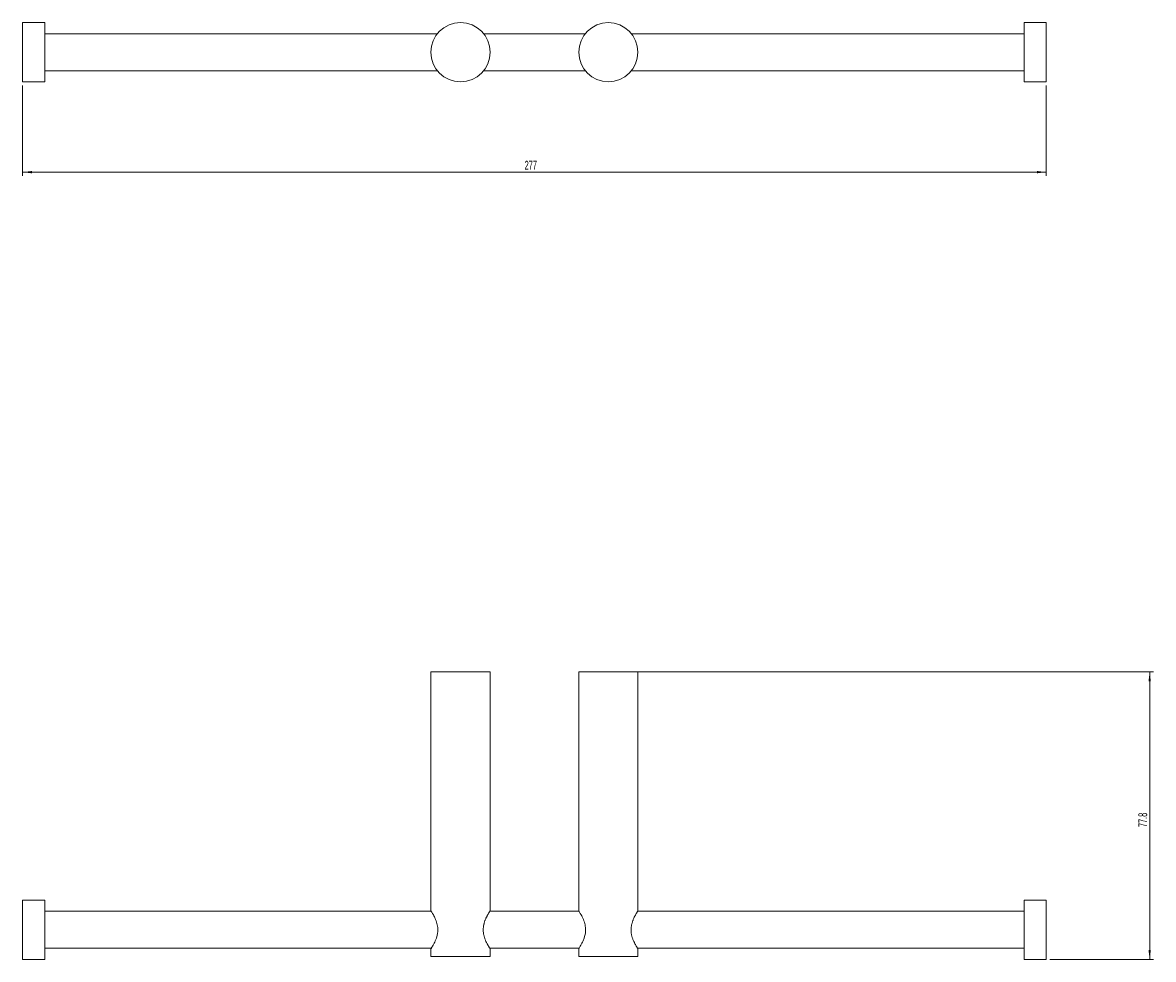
# Model space of a CAD drawing. Header units: millimetres. Extents: x -317 to 309, y 56 to 356.
# Tile 1 of 3: x -317 to -11, y 99 to 353. Entities that reach past the tile are written whole.
import ezdxf

# ---------------------------------------------------------------- set-up
doc = ezdxf.new("R2010")
doc.units = ezdxf.units.MM
doc.styles.add('SLDTEXTSTYLE0', font='TXT', dxfattribs={"width": 0.605})
doc.dimstyles.new('SLDDIMSTYLE0', dxfattribs={"dimtxt": 2.311487, "dimasz": 2.5, "dimexe": 0, "dimexo": 0.0625, "dimgap": 0.577872, "dimtad": 1, "dimtoh": 1, "dimrnd": 1e-09, "dimzin": 12, "dimdsep": 46, "dimtxsty": 'SLDTEXTSTYLE0', "dimsah": 1, "dimcen": 0.09, "dimadec": 0, "dimazin": 0, "dimtfac": 1, "dimtofl": 0, "dimtmove": 0, "dimatfit": 3, "dimfxl": 1, "dimfrac": 2, "dimtolj": 1, "dimtzin": 12, "dimarcsym": 0})
doc.dimstyles.new('SLDDIMSTYLE1', dxfattribs={"dimtxt": 2.311487, "dimasz": 2.5, "dimexe": 0, "dimexo": 0.0625, "dimgap": 0.577872, "dimtad": 1, "dimtoh": 1, "dimdec": 1, "dimrnd": 1e-09, "dimzin": 12, "dimdsep": 46, "dimtxsty": 'SLDTEXTSTYLE0', "dimsah": 1, "dimcen": 0.09, "dimadec": 0, "dimazin": 0, "dimtfac": 1, "dimtdec": 1, "dimtofl": 0, "dimtmove": 0, "dimatfit": 3, "dimfxl": 1, "dimfrac": 2, "dimtolj": 1, "dimtzin": 12, "dimarcsym": 0})

# ---------------------------------------------------------------- blocks, each defined once
blk = doc.blocks.new('*D1')
at = {"color": 7, "linetype": 'Continuous', "lineweight": 0}
for p, q in [((-317.11, 335.76), (-317.11, 311.31)), ((-40.11, 335.76), (-40.11, 311.31)), ((-317.11, 312.31), (-40.11, 312.31))]:
    blk.add_line(p, q, dxfattribs=at)
for points in [[(-317.11, 312.31), (-314.61, 312), (-314.61, 312.62)], [(-40.11, 312.31), (-42.61, 312.62), (-42.61, 312)]]:
    blk.add_solid(points, dxfattribs=at)
at = {"color": 7, "linetype": 'Continuous', "lineweight": 0, "insert": (-181.25, 315.38), "char_height": 2.381, "attachment_point": 1, "style": 'SLDTEXTSTYLE0'}
blk.add_mtext('277', dxfattribs=at)
blk = doc.blocks.new('*D2')
at = {"color": 7, "linetype": 'Continuous', "lineweight": 0}
for p, q in [((-151.48, 177.12), (-11.11, 177.12)), ((-12.11, 177.12), (-12.11, 99.37)), ((-39.11, 99.37), (-11.11, 99.37))]:
    blk.add_line(p, q, dxfattribs=at)
for points in [[(-12.11, 177.12), (-12.42, 174.62), (-11.8, 174.62)], [(-12.11, 99.37), (-11.8, 101.87), (-12.42, 101.87)]]:
    blk.add_solid(points, dxfattribs=at)
at = {"color": 7, "linetype": 'Continuous', "lineweight": 0, "insert": (-15.18, 135.16), "char_height": 2.381, "attachment_point": 1, "rotation": 90, "style": 'SLDTEXTSTYLE0'}
blk.add_mtext('77.8', dxfattribs=at)

msp = doc.modelspace()

# ---------------------------------------------------------------- linework, layer by layer
at = {"color": 7, "linetype": 'Continuous', "lineweight": 15}
for p, q in [((-311.109, 352.759), (-317.109, 352.759)), ((-317.109, 352.759), (-317.109, 341.704)), ((-311.109, 352.759), (-311.109, 341.704)), ((-40.109, 352.759), (-46.109, 352.759)), ((-46.109, 336.759), (-46.109, 352.759)), ((-40.109, 336.759), (-40.109, 352.759)), ((-204.854, 349.759), (-311.109, 349.759)), ((-164.854, 349.759), (-192.364, 349.759)), ((-46.109, 349.759), (-152.364, 349.759)), ((-317.109, 341.704), (-317.109, 336.759)), ((-311.109, 341.704), (-311.109, 336.759)), ((-311.109, 339.759), (-204.854, 339.759)), ((-192.364, 339.759), (-164.854, 339.759)), ((-152.364, 339.759), (-46.109, 339.759)), ((-317.109, 336.759), (-311.109, 336.759)), ((-46.109, 336.759), (-40.109, 336.759)), ((-206.609, 177.121), (-206.609, 112.483)), ((-190.609, 177.121), (-206.609, 177.121)), ((-190.609, 112.492), (-190.609, 177.121)), ((-166.609, 177.121), (-166.609, 112.483)), ((-150.609, 177.121), (-166.609, 177.121)), ((-150.609, 112.492), (-150.609, 177.121)), ((-311.109, 115.371), (-317.109, 115.371)), ((-317.109, 115.371), (-317.109, 99.371)), ((-311.109, 115.371), (-311.109, 99.371)), ((-40.109, 115.371), (-46.109, 115.371)), ((-46.109, 114.765), (-46.109, 115.371)), ((-46.109, 99.371), (-46.109, 114.765)), ((-40.109, 114.765), (-40.109, 115.371)), ((-40.109, 99.371), (-40.109, 114.765)), ((-206.609, 112.371), (-311.109, 112.371)), ((-166.609, 112.371), (-190.609, 112.371)), ((-46.109, 112.371), (-150.609, 112.371)), ((-311.109, 102.371), (-206.609, 102.371)), ((-206.609, 102.246), (-206.609, 100.121)), ((-190.609, 102.371), (-166.609, 102.371)), ((-190.609, 100.121), (-190.609, 102.259)), ((-166.609, 102.246), (-166.609, 100.121)), ((-150.609, 102.371), (-46.109, 102.371)), ((-150.609, 100.121), (-150.609, 102.259)), ((-317.109, 99.371), (-311.109, 99.371)), ((-190.609, 100.121), (-206.609, 100.121)), ((-150.609, 100.121), (-166.609, 100.121)), ((-46.109, 99.371), (-40.109, 99.371))]:
    msp.add_line(p, q, dxfattribs=at)
at = {"color": 7, "linetype": 'Continuous', "lineweight": 15, "flags": 128}
for points in [[(-206.6, 112.483), (-206.593, 112.473), (-206.56, 112.42), (-206.513, 112.346), (-206.376, 112.126), (-206.288, 111.979), (-206.184, 111.804), (-205.945, 111.382), (-205.814, 111.138), (-205.663, 110.841), (-205.358, 110.168), (-205.211, 109.792), (-205.097, 109.462), (-204.904, 108.749), (-204.832, 108.368), (-204.783, 107.991), (-204.754, 107.204), (-204.778, 106.801), (-204.817, 106.474), (-204.942, 105.83), (-205.025, 105.517), (-205.15, 105.124), (-205.439, 104.385), (-205.596, 104.042), (-205.749, 103.73), (-206.049, 103.173), (-206.187, 102.933), (-206.31, 102.727), (-206.416, 102.553), (-206.503, 102.412), (-206.566, 102.313), (-206.598, 102.263), (-206.609, 102.246), (-206.609, 102.246)], [(-166.6, 112.483), (-166.593, 112.473), (-166.56, 112.42), (-166.513, 112.346), (-166.376, 112.126), (-166.288, 111.979), (-166.184, 111.804), (-165.945, 111.382), (-165.814, 111.138), (-165.663, 110.841), (-165.358, 110.168), (-165.211, 109.792), (-165.097, 109.462), (-164.904, 108.749), (-164.832, 108.368), (-164.783, 107.991), (-164.754, 107.204), (-164.778, 106.801), (-164.817, 106.474), (-164.942, 105.83), (-165.025, 105.517), (-165.15, 105.124), (-165.439, 104.385), (-165.596, 104.042), (-165.749, 103.73), (-166.049, 103.173), (-166.187, 102.933), (-166.31, 102.727), (-166.416, 102.553), (-166.503, 102.412), (-166.566, 102.313), (-166.598, 102.263), (-166.609, 102.246), (-166.609, 102.246)]]:
    msp.add_lwpolyline(points, dxfattribs=at)
at = {"color": 7, "linetype": 'Continuous', "lineweight": 15}
for centre in [(-198.609, 344.759), (-158.609, 344.759)]:
    msp.add_circle(centre, 8, dxfattribs=at)
for points, knots in [([(-192.466, 107.371), (-192.463, 107.495), (-192.457, 107.873), (-192.392, 108.373), (-192.293, 108.854), (-192.171, 109.318), (-192.024, 109.755), (-191.857, 110.178), (-191.671, 110.606), (-191.473, 111.008), (-191.277, 111.376), (-191.131, 111.637), (-190.991, 111.877), (-190.866, 112.085), (-190.766, 112.248), (-190.667, 112.405), (-190.612, 112.49), (-190.611, 112.492), (-190.611, 112.492)], [0, 0, 0, 0, 0.0447875, 0.13626, 0.1830258, 0.2277989, 0.3185828, 0.3646164, 0.4157777, 0.5194652, 0.5720823, 0.6294258, 0.687219, 0.7465625, 0.8065096, 0.8576352, 0.9621883, 1, 1, 1, 1]), ([(-152.466, 107.371), (-152.463, 107.495), (-152.457, 107.873), (-152.392, 108.373), (-152.293, 108.854), (-152.171, 109.318), (-152.024, 109.755), (-151.857, 110.178), (-151.671, 110.606), (-151.473, 111.008), (-151.277, 111.376), (-151.131, 111.637), (-150.991, 111.877), (-150.866, 112.085), (-150.766, 112.248), (-150.667, 112.405), (-150.612, 112.49), (-150.611, 112.492), (-150.611, 112.492)], [0, 0, 0, 0, 0.0447875, 0.13626, 0.1830258, 0.2277989, 0.3185828, 0.3646164, 0.4157777, 0.5194652, 0.5720823, 0.6294258, 0.687219, 0.7465625, 0.8065096, 0.8576352, 0.9621883, 1, 1, 1, 1]), ([(-190.617, 102.259), (-190.616, 102.259), (-190.615, 102.257), (-190.656, 102.32), (-190.72, 102.421), (-190.814, 102.572), (-190.933, 102.769), (-191.072, 103.004), (-191.234, 103.288), (-191.414, 103.624), (-191.612, 104.014), (-191.82, 104.466), (-192.006, 104.944), (-192.166, 105.409), (-192.297, 105.886), (-192.397, 106.419), (-192.454, 106.875), (-192.462, 107.205), (-192.466, 107.371)], [0, 0, 0, 0, 0.0613577, 0.1087517, 0.1520974, 0.2401044, 0.2848197, 0.3315429, 0.426229, 0.4742355, 0.5280402, 0.6372369, 0.6927565, 0.7390222, 0.8329116, 0.8807145, 0.9399104, 1, 1, 1, 1]), ([(-150.617, 102.259), (-150.616, 102.259), (-150.615, 102.257), (-150.656, 102.32), (-150.72, 102.421), (-150.814, 102.572), (-150.933, 102.769), (-151.072, 103.004), (-151.234, 103.288), (-151.414, 103.624), (-151.612, 104.014), (-151.82, 104.466), (-152.006, 104.944), (-152.166, 105.409), (-152.297, 105.886), (-152.397, 106.419), (-152.454, 106.875), (-152.462, 107.205), (-152.466, 107.371)], [0, 0, 0, 0, 0.0613577, 0.1087517, 0.1520974, 0.2401044, 0.2848197, 0.3315429, 0.426229, 0.4742355, 0.5280402, 0.6372369, 0.6927565, 0.7390222, 0.8329116, 0.8807145, 0.9399104, 1, 1, 1, 1])]:
    msp.add_open_spline(points, degree=3, knots=knots, dxfattribs=at)

# ---------------------------------------------------------------- dimensions: what is measured, and where the dimension line sits
at = {"color": 7, "linetype": 'Continuous', "lineweight": 0}
dim = msp.add_linear_dim(base=(-40.109, 312.311), p1=(-317.109, 336.759), p2=(-40.109, 336.759), dimstyle='SLDDIMSTYLE0', dxfattribs=at)
dim.commit()
dim.dimension.update_dxf_attribs({"geometry": '*D1', "text_midpoint": (-178.609, 312.311), "dimtype": 160})
dim = msp.add_linear_dim(base=(-12.108596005, 99.371369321), p1=(-152.483596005, 177.121369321), p2=(-40.108596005, 99.371369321), angle=90, dimstyle='SLDDIMSTYLE1', dxfattribs=at)
dim.commit()
dim.dimension.update_dxf_attribs({"geometry": '*D2', "text_midpoint": (-12.108596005, 138.246369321), "dimtype": 160})

doc.saveas('drawing.dxf')
